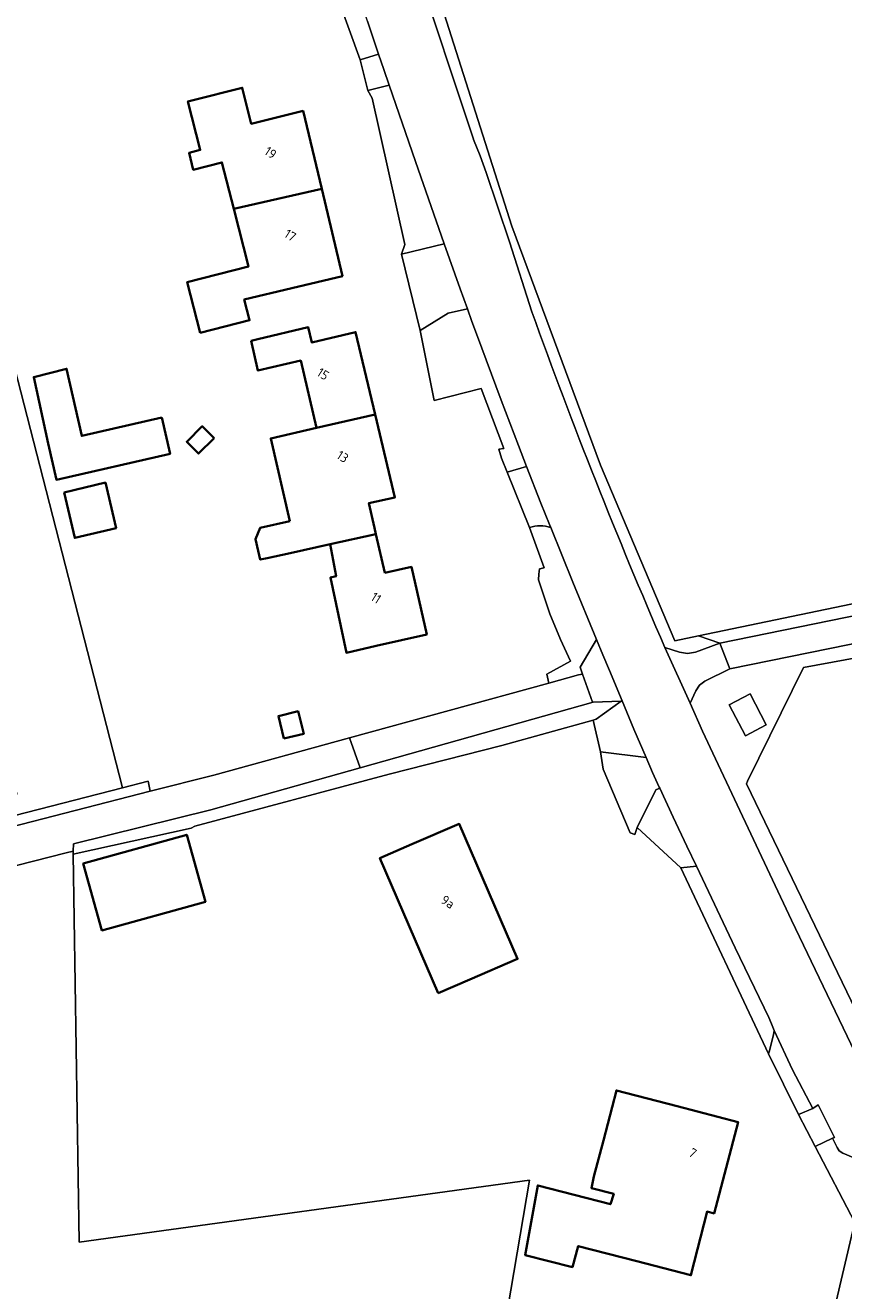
# Model space of a CAD drawing. Extents: x 184422 to 188298, y 343471 to 350189.
# Tile 190 of 256: x 185668 to 185747, y 347792 to 347914. Entities that reach past the tile are written whole.
import ezdxf
from ezdxf.enums import TextEntityAlignment as Align

# ---------------------------------------------------------------- set-up
doc = ezdxf.new("R2010")
doc.units = 0
for name, color, linetype, lineweight in [('B-WA-GR-BOUWLAND-GV', 252, 'Continuous', 13), ('B-WA-GR-GRAS-GV', 252, 'Continuous', 13), ('B-WA-GR-HOUTWAL-GV', 252, 'Continuous', 13), ('B-WA-OG-TERREIN_ERF-GV', 252, 'Continuous', 18), ('B-WA-OG-WEG-GV', 252, 'Continuous', 18), ('B-WA-VH-ONVERHARD-GV', 252, 'Continuous', 18), ('B-WA-VH-VERHARDING_ASFALT-GV', 252, 'Continuous', 18), ('B-WA-VH-VERHARDING_HALFVERHARDING_GRIND-GV', 252, 'Continuous', 18), ('B-WA-VH-VERHARDING_OPEN-GV', 252, 'Continuous', 18), ('B-WE-OG-BEBOUWING-GV', 250, 'Continuous', 35), ('B-WE-OG-BEBOUWING-T18', 10, 'Continuous', 18)]:
    doc.layers.add(name, color=color, linetype=linetype, lineweight=lineweight)
doc.styles.add('NLCS-ISO-M500-T18', font='NLCS-ISO.ttf', dxfattribs={"height": 0.9})

msp = doc.modelspace()

# ---------------------------------------------------------------- linework, layer by layer
at = {"layer": 'B-WA-GR-BOUWLAND-GV', "flags": 128}
for points in [[(185926.447, 347852.885), (185924.972, 347854.377), (185922.727, 347856.442), (185921.137, 347857.524), (185916.58, 347859.294), (185902.567, 347862.703), (185891.438, 347865.277), (185876.86, 347868.243), (185869.126, 347869.414), (185848.092, 347869.414), (185824.808, 347867.165), (185791.744, 347861.085), (185743.212, 347852.161), (185737.776, 347841.169), (185737.675, 347840.933), (185752.221, 347810.788), (185752.36, 347810.535), (185755.748, 347804.384), (185762.499, 347790.568), (185773.287, 347771.072), (185803.807, 347723.724)], [(185926.447, 347852.885), (185924.972, 347854.377), (185922.727, 347856.442), (185921.137, 347857.524), (185916.58, 347859.294), (185902.567, 347862.703), (185891.438, 347865.277), (185876.86, 347868.243), (185869.126, 347869.414), (185848.092, 347869.414), (185824.808, 347867.165), (185791.744, 347861.085), (185743.212, 347852.161), (185737.776, 347841.169), (185737.675, 347840.933), (185752.221, 347810.788), (185752.36, 347810.535), (185755.748, 347804.384), (185762.499, 347790.568), (185773.287, 347771.072), (185803.807, 347723.724)], [(185926.447, 347852.885), (185924.972, 347854.377), (185922.727, 347856.442), (185921.137, 347857.524), (185916.58, 347859.294), (185902.567, 347862.703), (185891.438, 347865.277), (185876.86, 347868.243), (185869.126, 347869.414), (185848.092, 347869.414), (185824.808, 347867.165), (185791.744, 347861.085), (185743.212, 347852.161), (185737.776, 347841.169), (185737.675, 347840.933), (185752.221, 347810.788), (185752.36, 347810.535), (185755.748, 347804.384), (185762.499, 347790.568), (185773.287, 347771.072), (185803.807, 347723.724)], [(185796.722, 347714.751), (185777.473, 347744.375), (185761.572, 347769.844), (185750.927, 347791.664), (185747.964, 347797.738), (185733.183, 347734.741), (185732.867, 347733.4), (185732.766, 347732.72), (185711.669, 347733.4), (185704.443, 347733.4), (185709.5, 347761.764), (185709.809, 347761.985), (185716.705, 347802.617), (185673.167, 347796.603), (185672.578, 347834.13), (185672.591, 347834.414), (185671.921, 347834.243), (185618.317, 347820.58), (185575.512, 347809.505)], [(185796.722, 347714.751), (185777.473, 347744.375), (185761.572, 347769.844), (185750.927, 347791.664), (185747.964, 347797.738), (185733.183, 347734.741), (185732.867, 347733.4), (185732.766, 347732.72), (185711.669, 347733.4), (185704.443, 347733.4), (185709.5, 347761.764), (185709.809, 347761.985), (185716.705, 347802.617), (185673.167, 347796.603), (185672.578, 347834.13), (185672.591, 347834.414), (185671.921, 347834.243), (185618.317, 347820.58), (185575.512, 347809.505)], [(185796.722, 347714.751), (185777.473, 347744.375), (185761.572, 347769.844), (185750.927, 347791.664), (185747.964, 347797.738), (185733.183, 347734.741), (185732.867, 347733.4), (185732.766, 347732.72), (185711.669, 347733.4), (185704.443, 347733.4), (185709.5, 347761.764), (185709.809, 347761.985), (185716.705, 347802.617), (185673.167, 347796.603), (185672.578, 347834.13), (185672.591, 347834.414), (185671.921, 347834.243), (185618.317, 347820.58), (185575.512, 347809.505)]]:
    msp.add_lwpolyline(points, dxfattribs=at)
at = {"layer": 'B-WA-GR-GRAS-GV', "flags": 128}
msp.add_lwpolyline([(185706.583, 347921.245), (185714.988, 347894.829), (185723.585, 347871.709), (185730.766, 347854.752), (185733.054, 347855.227), (185757.709, 347860.34), (185776.884, 347863.516), (185780.281, 347864.02), (185788.884, 347865.714), (185790.954, 347866.416), (185792.095, 347866.803), (185792.286, 347866.874), (185792.672, 347867.274), (185795.458, 347869.681), (185796.378, 347870.907), (185796.476, 347871.003), (185797.958, 347873.861), (185798.17, 347877.248), (185797.641, 347881.163), (185771.711, 347948.474)], dxfattribs=at)
msp.add_lwpolyline([(185706.583, 347921.245), (185714.988, 347894.829), (185723.585, 347871.709), (185730.766, 347854.752), (185733.054, 347855.227), (185757.709, 347860.34), (185776.884, 347863.516), (185780.281, 347864.02), (185788.884, 347865.714), (185790.954, 347866.416), (185792.095, 347866.803), (185792.286, 347866.874), (185792.672, 347867.274), (185795.458, 347869.681), (185796.378, 347870.907), (185796.476, 347871.003), (185797.958, 347873.861), (185798.17, 347877.248), (185797.641, 347881.163), (185771.711, 347948.474)], dxfattribs=at)
msp.add_lwpolyline([(185706.583, 347921.245), (185714.988, 347894.829), (185723.585, 347871.709), (185730.766, 347854.752), (185733.054, 347855.227), (185757.709, 347860.34), (185776.884, 347863.516), (185780.281, 347864.02), (185788.884, 347865.714), (185790.954, 347866.416), (185792.095, 347866.803), (185792.286, 347866.874), (185792.672, 347867.274), (185795.458, 347869.681), (185796.378, 347870.907), (185796.476, 347871.003), (185797.958, 347873.861), (185798.17, 347877.248), (185797.641, 347881.163), (185771.711, 347948.474)], dxfattribs=at)
at = {"layer": 'B-WA-GR-HOUTWAL-GV', "flags": 128}
msp.add_lwpolyline([(185648.614, 347834.499), (185648.95, 347833.241), (185650.744, 347833.71), (185677.356, 347840.539), (185663.214, 347895.512), (185650.396, 347968.427), (185641.566, 347968.596), (185646.365, 347929.749), (185667.135, 347839.923), (185653.112, 347835.822), (185631.152, 347925.516), (185627.183, 347923.928), (185636.179, 347886.887), (185636.433, 347885.84), (185632.194, 347884.81), (185635.831, 347880.307), (185643.455, 347853.813)], close=True, dxfattribs=at)
msp.add_lwpolyline([(185648.614, 347834.499), (185648.95, 347833.241), (185650.744, 347833.71), (185677.356, 347840.539), (185663.214, 347895.512), (185650.396, 347968.427), (185641.566, 347968.596), (185646.365, 347929.749), (185667.135, 347839.923), (185653.112, 347835.822), (185631.152, 347925.516), (185627.183, 347923.928), (185636.179, 347886.887), (185636.433, 347885.84), (185632.194, 347884.81), (185635.831, 347880.307), (185643.455, 347853.813)], close=True, dxfattribs=at)
msp.add_lwpolyline([(185648.614, 347834.499), (185648.95, 347833.241), (185650.744, 347833.71), (185677.356, 347840.539), (185663.214, 347895.512), (185650.396, 347968.427), (185641.566, 347968.596), (185646.365, 347929.749), (185667.135, 347839.923), (185653.112, 347835.822), (185631.152, 347925.516), (185627.183, 347923.928), (185636.179, 347886.887), (185636.433, 347885.84), (185632.194, 347884.81), (185635.831, 347880.307), (185643.455, 347853.813)], close=True, dxfattribs=at)
at = {"layer": 'B-WA-OG-TERREIN_ERF-GV', "flags": 128}
for points in [[(185663.214, 347895.512), (185677.356, 347840.539), (185679.849, 347841.179), (185680.046, 347840.197), (185686.173, 347841.769), (185699.312, 347845.371), (185718.567, 347850.649), (185718.398, 347851.529), (185720.676, 347852.771), (185719.693, 347854.859), (185718.672, 347857.341), (185717.562, 347860.63), (185717.623, 347861.201), (185717.679, 347861.718), (185718.115, 347861.792), (185716.7, 347865.694), (185714.55, 347871.056), (185714.009, 347872.404), (185713.757, 347873.264), (185714.218, 347873.349), (185712.041, 347879.121), (185707.479, 347877.991), (185706.141, 347884.751), (185704.343, 347892.131), (185704.649, 347893.065), (185701.488, 347907.217), (185701.07, 347907.95), (185700.319, 347910.919), (185698.09, 347917.15)], [(185663.214, 347895.512), (185677.356, 347840.539), (185679.849, 347841.179), (185680.046, 347840.197), (185686.173, 347841.769), (185699.312, 347845.371), (185718.567, 347850.649), (185718.398, 347851.529), (185720.676, 347852.771), (185719.693, 347854.859), (185718.672, 347857.341), (185717.562, 347860.63), (185717.623, 347861.201), (185717.679, 347861.718), (185718.115, 347861.792), (185716.7, 347865.694), (185714.55, 347871.056), (185714.009, 347872.404), (185713.757, 347873.264), (185714.218, 347873.349), (185712.041, 347879.121), (185707.479, 347877.991), (185706.141, 347884.751), (185704.343, 347892.131), (185704.649, 347893.065), (185701.488, 347907.217), (185701.07, 347907.95), (185700.319, 347910.919), (185698.09, 347917.15)], [(185663.214, 347895.512), (185677.356, 347840.539), (185679.849, 347841.179), (185680.046, 347840.197), (185686.173, 347841.769), (185699.312, 347845.371), (185718.567, 347850.649), (185718.398, 347851.529), (185720.676, 347852.771), (185719.693, 347854.859), (185718.672, 347857.341), (185717.562, 347860.63), (185717.623, 347861.201), (185717.679, 347861.718), (185718.115, 347861.792), (185716.7, 347865.694), (185714.55, 347871.056), (185714.009, 347872.404), (185713.757, 347873.264), (185714.218, 347873.349), (185712.041, 347879.121), (185707.479, 347877.991), (185706.141, 347884.751), (185704.343, 347892.131), (185704.649, 347893.065), (185701.488, 347907.217), (185701.07, 347907.95), (185700.319, 347910.919), (185698.09, 347917.15)], [(185748.149, 347798.527), (185744.329, 347805.871), (185742.729, 347808.946), (185739.824, 347814.817), (185731.34, 347832.803), (185727.108, 347836.704), (185726.895, 347836.02), (185726.432, 347836.178), (185723.833, 347842.322), (185723.578, 347844.01), (185722.847, 347847.063), (185714.025, 347844.616), (185703.146, 347841.856), (185684.355, 347836.82), (185684.002, 347836.629), (185672.578, 347834.13), (185673.167, 347796.603), (185716.705, 347802.617), (185709.809, 347761.985)], [(185748.149, 347798.527), (185744.329, 347805.871), (185742.729, 347808.946), (185739.824, 347814.817), (185731.34, 347832.803), (185727.108, 347836.704), (185726.895, 347836.02), (185726.432, 347836.178), (185723.833, 347842.322), (185723.578, 347844.01), (185722.847, 347847.063), (185714.025, 347844.616), (185703.146, 347841.856), (185684.355, 347836.82), (185684.002, 347836.629), (185672.578, 347834.13), (185673.167, 347796.603), (185716.705, 347802.617), (185709.809, 347761.985)], [(185748.149, 347798.527), (185744.329, 347805.871), (185742.729, 347808.946), (185739.824, 347814.817), (185731.34, 347832.803), (185727.108, 347836.704), (185726.895, 347836.02), (185726.432, 347836.178), (185723.833, 347842.322), (185723.578, 347844.01), (185722.847, 347847.063), (185714.025, 347844.616), (185703.146, 347841.856), (185684.355, 347836.82), (185684.002, 347836.629), (185672.578, 347834.13), (185673.167, 347796.603), (185716.705, 347802.617), (185709.809, 347761.985)], [(185733.183, 347734.741), (185747.964, 347797.738)], [(185733.183, 347734.741), (185747.964, 347797.738)], [(185733.183, 347734.741), (185747.964, 347797.738)]]:
    msp.add_lwpolyline(points, dxfattribs=at)
for points in [[(185696.613, 347898.435), (185698.626, 347890.008), (185693.734, 347888.839), (185689.128, 347887.739), (185689.638, 347885.726), (185684.856, 347884.515), (185683.613, 347889.421), (185689.525, 347890.918), (185688.114, 347896.493), (185686.976, 347900.986), (185684.201, 347900.283), (185683.787, 347901.916), (185684.876, 347902.192), (185683.688, 347906.884), (185684.063, 347906.979), (185688.93, 347908.211), (185689.811, 347904.732), (185694.814, 347905.967)], [(185696.613, 347898.435), (185698.626, 347890.008), (185693.734, 347888.839), (185689.128, 347887.739), (185689.638, 347885.726), (185684.856, 347884.515), (185683.613, 347889.421), (185689.525, 347890.918), (185688.114, 347896.493), (185686.976, 347900.986), (185684.201, 347900.283), (185683.787, 347901.916), (185684.876, 347902.192), (185683.688, 347906.884), (185684.063, 347906.979), (185688.93, 347908.211), (185689.811, 347904.732), (185694.814, 347905.967)], [(185696.613, 347898.435), (185698.626, 347890.008), (185693.734, 347888.839), (185689.128, 347887.739), (185689.638, 347885.726), (185684.856, 347884.515), (185683.613, 347889.421), (185689.525, 347890.918), (185688.114, 347896.493), (185686.976, 347900.986), (185684.201, 347900.283), (185683.787, 347901.916), (185684.876, 347902.192), (185683.688, 347906.884), (185684.063, 347906.979), (185688.93, 347908.211), (185689.811, 347904.732), (185694.814, 347905.967)], [(185690.661, 347865.652), (185693.533, 347866.314), (185691.694, 347874.308), (185696.11, 347875.32), (185694.592, 347881.827), (185690.453, 347880.875), (185689.795, 347883.737), (185690.452, 347883.894), (185695.323, 347885.051), (185695.672, 347883.582), (185699.894, 347884.586), (185701.787, 347876.621), (185703.693, 347868.602), (185701.183, 347868.054), (185701.727, 347865.654), (185701.86, 347865.068), (185702.712, 347861.307), (185705.296, 347861.892), (185706.775, 347855.356), (185701.88, 347854.248), (185699.006, 347853.597), (185697.451, 347860.855), (185698.013, 347860.979), (185697.438, 347864.09), (185693.556, 347863.231), (185691.356, 347862.744), (185690.675, 347862.593), (185690.484, 347863.43), (185690.2, 347864.572)], [(185690.661, 347865.652), (185693.533, 347866.314), (185691.694, 347874.308), (185696.11, 347875.32), (185694.592, 347881.827), (185690.453, 347880.875), (185689.795, 347883.737), (185690.452, 347883.894), (185695.323, 347885.051), (185695.672, 347883.582), (185699.894, 347884.586), (185701.787, 347876.621), (185703.693, 347868.602), (185701.183, 347868.054), (185701.727, 347865.654), (185701.86, 347865.068), (185702.712, 347861.307), (185705.296, 347861.892), (185706.775, 347855.356), (185701.88, 347854.248), (185699.006, 347853.597), (185697.451, 347860.855), (185698.013, 347860.979), (185697.438, 347864.09), (185693.556, 347863.231), (185691.356, 347862.744), (185690.675, 347862.593), (185690.484, 347863.43), (185690.2, 347864.572)], [(185690.661, 347865.652), (185693.533, 347866.314), (185691.694, 347874.308), (185696.11, 347875.32), (185694.592, 347881.827), (185690.453, 347880.875), (185689.795, 347883.737), (185690.452, 347883.894), (185695.323, 347885.051), (185695.672, 347883.582), (185699.894, 347884.586), (185701.787, 347876.621), (185703.693, 347868.602), (185701.183, 347868.054), (185701.727, 347865.654), (185701.86, 347865.068), (185702.712, 347861.307), (185705.296, 347861.892), (185706.775, 347855.356), (185701.88, 347854.248), (185699.006, 347853.597), (185697.451, 347860.855), (185698.013, 347860.979), (185697.438, 347864.09), (185693.556, 347863.231), (185691.356, 347862.744), (185690.675, 347862.593), (185690.484, 347863.43), (185690.2, 347864.572)], [(185673.42, 347874.555), (185681.153, 347876.318), (185681.949, 347872.826), (185670.967, 347870.322), (185670.171, 347873.814), (185668.782, 347880.234), (185671.95, 347881.048)], [(185673.42, 347874.555), (185681.153, 347876.318), (185681.949, 347872.826), (185670.967, 347870.322), (185670.171, 347873.814), (185668.782, 347880.234), (185671.95, 347881.048)], [(185673.42, 347874.555), (185681.153, 347876.318), (185681.949, 347872.826), (185670.967, 347870.322), (185670.171, 347873.814), (185668.782, 347880.234), (185671.95, 347881.048)], [(185675.703, 347870.033), (185676.734, 347865.635), (185672.738, 347864.699), (185671.707, 347869.096)], [(185675.703, 347870.033), (185676.734, 347865.635), (185672.738, 347864.699), (185671.707, 347869.096)], [(185675.703, 347870.033), (185676.734, 347865.635), (185672.738, 347864.699), (185671.707, 347869.096)], [(185736.004, 347848.545), (185737.576, 347845.551), (185739.601, 347846.615), (185738.029, 347849.609)], [(185736.004, 347848.545), (185737.576, 347845.551), (185739.601, 347846.615), (185738.029, 347849.609)], [(185736.004, 347848.545), (185737.576, 347845.551), (185739.601, 347846.615), (185738.029, 347849.609)], [(185702.252, 347833.741), (185705.34, 347835.075), (185709.912, 347837.05), (185715.551, 347823.996), (185710.948, 347822.008), (185707.891, 347820.687)], [(185702.252, 347833.741), (185705.34, 347835.075), (185709.912, 347837.05), (185715.551, 347823.996), (185710.948, 347822.008), (185707.891, 347820.687)], [(185702.252, 347833.741), (185705.34, 347835.075), (185709.912, 347837.05), (185715.551, 347823.996), (185710.948, 347822.008), (185707.891, 347820.687)], [(185685.368, 347829.516), (185675.368, 347826.743), (185673.569, 347833.23), (185683.569, 347836.004)], [(185685.368, 347829.516), (185675.368, 347826.743), (185673.569, 347833.23), (185683.569, 347836.004)], [(185685.368, 347829.516), (185675.368, 347826.743), (185673.569, 347833.23), (185683.569, 347836.004)], [(185720.859, 347794.208), (185716.29, 347795.354), (185717.506, 347802.092), (185724.538, 347800.283), (185724.845, 347801.273), (185722.697, 347801.843), (185722.943, 347802.945), (185723.852, 347806.444), (185725.109, 347811.283), (185730.991, 347809.755), (185736.874, 347808.227), (185734.559, 347799.395), (185733.884, 347799.564), (185732.319, 347793.41), (185727.098, 347794.763), (185721.415, 347796.235)], [(185720.859, 347794.208), (185716.29, 347795.354), (185717.506, 347802.092), (185724.538, 347800.283), (185724.845, 347801.273), (185722.697, 347801.843), (185722.943, 347802.945), (185723.852, 347806.444), (185725.109, 347811.283), (185730.991, 347809.755), (185736.874, 347808.227), (185734.559, 347799.395), (185733.884, 347799.564), (185732.319, 347793.41), (185727.098, 347794.763), (185721.415, 347796.235)], [(185720.859, 347794.208), (185716.29, 347795.354), (185717.506, 347802.092), (185724.538, 347800.283), (185724.845, 347801.273), (185722.697, 347801.843), (185722.943, 347802.945), (185723.852, 347806.444), (185725.109, 347811.283), (185730.991, 347809.755), (185736.874, 347808.227), (185734.559, 347799.395), (185733.884, 347799.564), (185732.319, 347793.41), (185727.098, 347794.763), (185721.415, 347796.235)]]:
    msp.add_lwpolyline(points, close=True, dxfattribs=at)
at = {"layer": 'B-WA-OG-WEG-GV', "flags": 128}
for points in [[(185729.8, 347854.099), (185731.222, 347853.632), (185731.989, 347853.516), (185732.753, 347853.659), (185735.108, 347854.523), (185733.054, 347855.227), (185730.766, 347854.752), (185723.585, 347871.709), (185714.988, 347894.829), (185706.583, 347921.245), (185702.345, 347934.882), (185701.658, 347934.699), (185700.929, 347934.505), (185705.582, 347920.409), (185711.287, 347903.224), (185711.296, 347903.197), (185711.932, 347901.625), (185712.509, 347900.031), (185714.784, 347893.304), (185716.939, 347886.537)], [(185729.8, 347854.099), (185731.222, 347853.632), (185731.989, 347853.516), (185732.753, 347853.659), (185735.108, 347854.523), (185733.054, 347855.227), (185730.766, 347854.752), (185723.585, 347871.709), (185714.988, 347894.829), (185706.583, 347921.245), (185702.345, 347934.882), (185701.658, 347934.699), (185700.929, 347934.505), (185705.582, 347920.409), (185711.287, 347903.224), (185711.296, 347903.197), (185711.932, 347901.625), (185712.509, 347900.031), (185714.784, 347893.304), (185716.939, 347886.537)], [(185729.8, 347854.099), (185731.222, 347853.632), (185731.989, 347853.516), (185732.753, 347853.659), (185735.108, 347854.523), (185733.054, 347855.227), (185730.766, 347854.752), (185723.585, 347871.709), (185714.988, 347894.829), (185706.583, 347921.245), (185702.345, 347934.882), (185701.658, 347934.699), (185700.929, 347934.505), (185705.582, 347920.409), (185711.287, 347903.224), (185711.296, 347903.197), (185711.932, 347901.625), (185712.509, 347900.031), (185714.784, 347893.304), (185716.939, 347886.537)], [(185575.512, 347809.505), (185618.317, 347820.58), (185671.921, 347834.243), (185672.591, 347834.414), (185672.624, 347835.113), (185685.907, 347838.393), (185700.326, 347842.461), (185699.312, 347845.371), (185686.173, 347841.769), (185680.046, 347840.197), (185651.002, 347832.744), (185617.293, 347823.941), (185584.347, 347815.858)], [(185575.512, 347809.505), (185618.317, 347820.58), (185671.921, 347834.243), (185672.591, 347834.414), (185672.624, 347835.113), (185685.907, 347838.393), (185700.326, 347842.461), (185699.312, 347845.371), (185686.173, 347841.769), (185680.046, 347840.197), (185651.002, 347832.744), (185617.293, 347823.941), (185584.347, 347815.858)], [(185575.512, 347809.505), (185618.317, 347820.58), (185671.921, 347834.243), (185672.591, 347834.414), (185672.624, 347835.113), (185685.907, 347838.393), (185700.326, 347842.461), (185699.312, 347845.371), (185686.173, 347841.769), (185680.046, 347840.197), (185651.002, 347832.744), (185617.293, 347823.941), (185584.347, 347815.858)], [(185435.783, 347749.618), (185441.844, 347754.352), (185461.79, 347765.324), (185485.742, 347776.823), (185537.918, 347798.987), (185563.628, 347809.328), (185584.347, 347815.858), (185617.293, 347823.941), (185651.002, 347832.744), (185680.046, 347840.197), (185679.849, 347841.179), (185677.356, 347840.539), (185650.744, 347833.71), (185648.95, 347833.241), (185617.037, 347824.908), (185584.079, 347816.822), (185563.291, 347810.27), (185562.199, 347809.831), (185537.529, 347799.908), (185485.335, 347777.737), (185461.333, 347766.214), (185459.995, 347765.478), (185441.291, 347755.188), (185435.073, 347750.333)], [(185435.783, 347749.618), (185441.844, 347754.352), (185461.79, 347765.324), (185485.742, 347776.823), (185537.918, 347798.987), (185563.628, 347809.328), (185584.347, 347815.858), (185617.293, 347823.941), (185651.002, 347832.744), (185680.046, 347840.197), (185679.849, 347841.179), (185677.356, 347840.539), (185650.744, 347833.71), (185648.95, 347833.241), (185617.037, 347824.908), (185584.079, 347816.822), (185563.291, 347810.27), (185562.199, 347809.831), (185537.529, 347799.908), (185485.335, 347777.737), (185461.333, 347766.214), (185459.995, 347765.478), (185441.291, 347755.188), (185435.073, 347750.333)], [(185435.783, 347749.618), (185441.844, 347754.352), (185461.79, 347765.324), (185485.742, 347776.823), (185537.918, 347798.987), (185563.628, 347809.328), (185584.347, 347815.858), (185617.293, 347823.941), (185651.002, 347832.744), (185680.046, 347840.197), (185679.849, 347841.179), (185677.356, 347840.539), (185650.744, 347833.71), (185648.95, 347833.241), (185617.037, 347824.908), (185584.079, 347816.822), (185563.291, 347810.27), (185562.199, 347809.831), (185537.529, 347799.908), (185485.335, 347777.737), (185461.333, 347766.214), (185459.995, 347765.478), (185441.291, 347755.188), (185435.073, 347750.333)]]:
    msp.add_lwpolyline(points, dxfattribs=at)
at = {"layer": 'B-WA-OG-WEG-GV'}
msp.add_lwpolyline([(185716.939, 347886.537, 0.0161831), (185729.8, 347854.099)], format="xyb", dxfattribs=at)
msp.add_lwpolyline([(185716.939, 347886.537, 0.0161831), (185729.8, 347854.099)], format="xyb", dxfattribs=at)
msp.add_lwpolyline([(185716.939, 347886.537, 0.0161831), (185729.8, 347854.099)], format="xyb", dxfattribs=at)
at = {"layer": 'B-WA-OG-WEG-GV', "flags": 128}
for points in [[(185733.054, 347855.227), (185735.108, 347854.523), (185768.709, 347861.383), (185781.793, 347863.353), (185791.024, 347864.98), (185790.954, 347866.416), (185788.884, 347865.714), (185780.281, 347864.02), (185776.884, 347863.516), (185757.709, 347860.34)], [(185733.054, 347855.227), (185735.108, 347854.523), (185768.709, 347861.383), (185781.793, 347863.353), (185791.024, 347864.98), (185790.954, 347866.416), (185788.884, 347865.714), (185780.281, 347864.02), (185776.884, 347863.516), (185757.709, 347860.34)], [(185733.054, 347855.227), (185735.108, 347854.523), (185768.709, 347861.383), (185781.793, 347863.353), (185791.024, 347864.98), (185790.954, 347866.416), (185788.884, 347865.714), (185780.281, 347864.02), (185776.884, 347863.516), (185757.709, 347860.34)], [(185751.79, 347808.46), (185752.054, 347809.418), (185752.36, 347810.535), (185752.221, 347810.788), (185737.675, 347840.933), (185737.776, 347841.169), (185743.212, 347852.161), (185791.744, 347861.085), (185791.4, 347862.651), (185769.239, 347858.766), (185768.895, 347858.696), (185736.065, 347852.044), (185733.655, 347850.837), (185733.135, 347850.451), (185732.776, 347849.913), (185732.248, 347848.714), (185733.434, 347846.003), (185734.685, 347843.321), (185742.043, 347827.733), (185749.338, 347812.556), (185751.312, 347809.322)], [(185751.79, 347808.46), (185752.054, 347809.418), (185752.36, 347810.535), (185752.221, 347810.788), (185737.675, 347840.933), (185737.776, 347841.169), (185743.212, 347852.161), (185791.744, 347861.085), (185791.4, 347862.651), (185769.239, 347858.766), (185768.895, 347858.696), (185736.065, 347852.044), (185733.655, 347850.837), (185733.135, 347850.451), (185732.776, 347849.913), (185732.248, 347848.714), (185733.434, 347846.003), (185734.685, 347843.321), (185742.043, 347827.733), (185749.338, 347812.556), (185751.312, 347809.322)], [(185751.79, 347808.46), (185752.054, 347809.418), (185752.36, 347810.535), (185752.221, 347810.788), (185737.675, 347840.933), (185737.776, 347841.169), (185743.212, 347852.161), (185791.744, 347861.085), (185791.4, 347862.651), (185769.239, 347858.766), (185768.895, 347858.696), (185736.065, 347852.044), (185733.655, 347850.837), (185733.135, 347850.451), (185732.776, 347849.913), (185732.248, 347848.714), (185733.434, 347846.003), (185734.685, 347843.321), (185742.043, 347827.733), (185749.338, 347812.556), (185751.312, 347809.322)], [(185736.004, 347848.545), (185738.029, 347849.609), (185739.601, 347846.615), (185737.576, 347845.551)], [(185736.004, 347848.545), (185738.029, 347849.609), (185739.601, 347846.615), (185737.576, 347845.551)], [(185736.004, 347848.545), (185738.029, 347849.609), (185739.601, 347846.615), (185737.576, 347845.551)], [(185750.334, 347800.422), (185750.387, 347800.759), (185750.238, 347801.181), (185748.617, 347804.305), (185748.367, 347804.629), (185748, 347804.793), (185746.996, 347805.216), (185746.657, 347805.434), (185746.445, 347805.759), (185745.994, 347806.673), (185744.329, 347805.871), (185748.149, 347798.527), (185748.345, 347798.549), (185748.869, 347797.151), (185750.483, 347797.653), (185750.197, 347798.239), (185750.067, 347798.602), (185750.037, 347799.065)], [(185750.334, 347800.422), (185750.387, 347800.759), (185750.238, 347801.181), (185748.617, 347804.305), (185748.367, 347804.629), (185748, 347804.793), (185746.996, 347805.216), (185746.657, 347805.434), (185746.445, 347805.759), (185745.994, 347806.673), (185744.329, 347805.871), (185748.149, 347798.527), (185748.345, 347798.549), (185748.869, 347797.151), (185750.483, 347797.653), (185750.197, 347798.239), (185750.067, 347798.602), (185750.037, 347799.065)], [(185750.334, 347800.422), (185750.387, 347800.759), (185750.238, 347801.181), (185748.617, 347804.305), (185748.367, 347804.629), (185748, 347804.793), (185746.996, 347805.216), (185746.657, 347805.434), (185746.445, 347805.759), (185745.994, 347806.673), (185744.329, 347805.871), (185748.149, 347798.527), (185748.345, 347798.549), (185748.869, 347797.151), (185750.483, 347797.653), (185750.197, 347798.239), (185750.067, 347798.602), (185750.037, 347799.065)]]:
    msp.add_lwpolyline(points, close=True, dxfattribs=at)
at = {"layer": 'B-WA-VH-ONVERHARD-GV', "flags": 128}
msp.add_lwpolyline([(185725.586, 347848.916), (185722.874, 347848.823), (185700.326, 347842.461), (185685.907, 347838.393), (185672.624, 347835.113), (185672.591, 347834.414), (185672.578, 347834.13), (185684.002, 347836.629), (185684.355, 347836.82), (185703.146, 347841.856), (185714.025, 347844.616), (185722.847, 347847.063), (185723.154, 347847.184)], close=True, dxfattribs=at)
msp.add_lwpolyline([(185725.586, 347848.916), (185722.874, 347848.823), (185700.326, 347842.461), (185685.907, 347838.393), (185672.624, 347835.113), (185672.591, 347834.414), (185672.578, 347834.13), (185684.002, 347836.629), (185684.355, 347836.82), (185703.146, 347841.856), (185714.025, 347844.616), (185722.847, 347847.063), (185723.154, 347847.184)], close=True, dxfattribs=at)
msp.add_lwpolyline([(185725.586, 347848.916), (185722.874, 347848.823), (185700.326, 347842.461), (185685.907, 347838.393), (185672.624, 347835.113), (185672.591, 347834.414), (185672.578, 347834.13), (185684.002, 347836.629), (185684.355, 347836.82), (185703.146, 347841.856), (185714.025, 347844.616), (185722.847, 347847.063), (185723.154, 347847.184)], close=True, dxfattribs=at)
at = {"layer": 'B-WA-VH-VERHARDING_ASFALT-GV', "flags": 128}
for points in [[(185716.939, 347886.537), (185714.784, 347893.304), (185712.509, 347900.031), (185711.932, 347901.625), (185711.296, 347903.197), (185711.287, 347903.224), (185705.582, 347920.409)], [(185716.939, 347886.537), (185714.784, 347893.304), (185712.509, 347900.031), (185711.932, 347901.625), (185711.296, 347903.197), (185711.287, 347903.224), (185705.582, 347920.409)], [(185716.939, 347886.537), (185714.784, 347893.304), (185712.509, 347900.031), (185711.932, 347901.625), (185711.296, 347903.197), (185711.287, 347903.224), (185705.582, 347920.409)], [(185701.044, 347914.635), (185702.119, 347911.456), (185702.628, 347909.958), (185703.139, 347908.46), (185705.681, 347901.079), (185708.463, 347893.134), (185710.012, 347888.769), (185710.705, 347886.829), (185711.139, 347885.618), (185711.574, 347884.408), (185713.966, 347877.997), (185715.646, 347873.621)], [(185701.044, 347914.635), (185702.119, 347911.456), (185702.628, 347909.958), (185703.139, 347908.46), (185705.681, 347901.079), (185708.463, 347893.134), (185710.012, 347888.769), (185710.705, 347886.829), (185711.139, 347885.618), (185711.574, 347884.408), (185713.966, 347877.997), (185715.646, 347873.621)], [(185701.044, 347914.635), (185702.119, 347911.456), (185702.628, 347909.958), (185703.139, 347908.46), (185705.681, 347901.079), (185708.463, 347893.134), (185710.012, 347888.769), (185710.705, 347886.829), (185711.139, 347885.618), (185711.574, 347884.408), (185713.966, 347877.997), (185715.646, 347873.621)], [(185715.646, 347873.621), (185716.418, 347871.609), (185717.808, 347868.066), (185718.634, 347865.987), (185718.755, 347865.687), (185720.882, 347860.421), (185723.176, 347854.874), (185723.805, 347853.376), (185724.437, 347851.88), (185725.656, 347848.945), (185726.791, 347846.212), (185727.982, 347843.453), (185728.613, 347842.019), (185729.25, 347840.588), (185729.296, 347840.489), (185730.606, 347837.692), (185731.921, 347834.897), (185732.849, 347832.944), (185736.598, 347825.056), (185739.835, 347818.333), (185740.097, 347817.71), (185740.364, 347817.089), (185742.141, 347813.258), (185744.104, 347809.519), (185744.624, 347809.872), (185746.207, 347806.73), (185745.994, 347806.673), (185746.445, 347805.759), (185746.657, 347805.434), (185746.996, 347805.216), (185748, 347804.793)], [(185715.646, 347873.621), (185716.418, 347871.609), (185717.808, 347868.066), (185718.634, 347865.987), (185718.755, 347865.687), (185720.882, 347860.421), (185723.176, 347854.874), (185723.805, 347853.376), (185724.437, 347851.88), (185725.656, 347848.945), (185726.791, 347846.212), (185727.982, 347843.453), (185728.613, 347842.019), (185729.25, 347840.588), (185729.296, 347840.489), (185730.606, 347837.692), (185731.921, 347834.897), (185732.849, 347832.944), (185736.598, 347825.056), (185739.835, 347818.333), (185740.097, 347817.71), (185740.364, 347817.089), (185742.141, 347813.258), (185744.104, 347809.519), (185744.624, 347809.872), (185746.207, 347806.73), (185745.994, 347806.673), (185746.445, 347805.759), (185746.657, 347805.434), (185746.996, 347805.216), (185748, 347804.793)], [(185715.646, 347873.621), (185716.418, 347871.609), (185717.808, 347868.066), (185718.634, 347865.987), (185718.755, 347865.687), (185720.882, 347860.421), (185723.176, 347854.874), (185723.805, 347853.376), (185724.437, 347851.88), (185725.656, 347848.945), (185726.791, 347846.212), (185727.982, 347843.453), (185728.613, 347842.019), (185729.25, 347840.588), (185729.296, 347840.489), (185730.606, 347837.692), (185731.921, 347834.897), (185732.849, 347832.944), (185736.598, 347825.056), (185739.835, 347818.333), (185740.097, 347817.71), (185740.364, 347817.089), (185742.141, 347813.258), (185744.104, 347809.519), (185744.624, 347809.872), (185746.207, 347806.73), (185745.994, 347806.673), (185746.445, 347805.759), (185746.657, 347805.434), (185746.996, 347805.216), (185748, 347804.793)], [(185749.338, 347812.556), (185742.043, 347827.733), (185734.685, 347843.321), (185733.434, 347846.003), (185732.248, 347848.714), (185729.8, 347854.099)], [(185749.338, 347812.556), (185742.043, 347827.733), (185734.685, 347843.321), (185733.434, 347846.003), (185732.248, 347848.714), (185729.8, 347854.099)], [(185749.338, 347812.556), (185742.043, 347827.733), (185734.685, 347843.321), (185733.434, 347846.003), (185732.248, 347848.714), (185729.8, 347854.099)]]:
    msp.add_lwpolyline(points, dxfattribs=at)
at = {"layer": 'B-WA-VH-VERHARDING_ASFALT-GV'}
msp.add_lwpolyline([(185729.8, 347854.099, -0.0161831), (185716.939, 347886.537)], format="xyb", dxfattribs=at)
msp.add_lwpolyline([(185729.8, 347854.099, -0.0161831), (185716.939, 347886.537)], format="xyb", dxfattribs=at)
msp.add_lwpolyline([(185729.8, 347854.099, -0.0161831), (185716.939, 347886.537)], format="xyb", dxfattribs=at)
at = {"layer": 'B-WA-VH-VERHARDING_ASFALT-GV', "flags": 128}
msp.add_lwpolyline([(185724.437, 347851.88), (185723.805, 347853.376), (185723.176, 347854.874), (185721.598, 347852.184), (185721.839, 347851.516), (185722.809, 347848.821), (185722.874, 347848.823), (185725.586, 347848.916), (185725.656, 347848.945)], close=True, dxfattribs=at)
msp.add_lwpolyline([(185724.437, 347851.88), (185723.805, 347853.376), (185723.176, 347854.874), (185721.598, 347852.184), (185721.839, 347851.516), (185722.809, 347848.821), (185722.874, 347848.823), (185725.586, 347848.916), (185725.656, 347848.945)], close=True, dxfattribs=at)
msp.add_lwpolyline([(185724.437, 347851.88), (185723.805, 347853.376), (185723.176, 347854.874), (185721.598, 347852.184), (185721.839, 347851.516), (185722.809, 347848.821), (185722.874, 347848.823), (185725.586, 347848.916), (185725.656, 347848.945)], close=True, dxfattribs=at)
at = {"layer": 'B-WA-VH-VERHARDING_HALFVERHARDING_GRIND-GV', "flags": 128}
for points in [[(185700.319, 347910.919), (185702.119, 347911.456), (185701.044, 347914.635), (185699.976, 347917.815), (185698.171, 347923.241), (185696.288, 347922.783), (185696.271, 347921.864), (185698.09, 347917.15)], [(185700.319, 347910.919), (185702.119, 347911.456), (185701.044, 347914.635), (185699.976, 347917.815), (185698.171, 347923.241), (185696.288, 347922.783), (185696.271, 347921.864), (185698.09, 347917.15)], [(185700.319, 347910.919), (185702.119, 347911.456), (185701.044, 347914.635), (185699.976, 347917.815), (185698.171, 347923.241), (185696.288, 347922.783), (185696.271, 347921.864), (185698.09, 347917.15)], [(185704.343, 347892.131), (185708.463, 347893.134), (185705.681, 347901.079), (185703.139, 347908.46), (185701.07, 347907.95), (185701.488, 347907.217), (185704.649, 347893.065)], [(185704.343, 347892.131), (185708.463, 347893.134), (185705.681, 347901.079), (185703.139, 347908.46), (185701.07, 347907.95), (185701.488, 347907.217), (185704.649, 347893.065)], [(185704.343, 347892.131), (185708.463, 347893.134), (185705.681, 347901.079), (185703.139, 347908.46), (185701.07, 347907.95), (185701.488, 347907.217), (185704.649, 347893.065)], [(185715.646, 347873.621), (185713.966, 347877.997), (185711.574, 347884.408), (185711.139, 347885.618), (185710.705, 347886.829), (185708.848, 347886.416), (185706.141, 347884.751), (185707.479, 347877.991), (185712.041, 347879.121), (185714.218, 347873.349), (185713.757, 347873.264), (185714.009, 347872.404), (185714.55, 347871.056), (185716.418, 347871.609)], [(185715.646, 347873.621), (185713.966, 347877.997), (185711.574, 347884.408), (185711.139, 347885.618), (185710.705, 347886.829), (185708.848, 347886.416), (185706.141, 347884.751), (185707.479, 347877.991), (185712.041, 347879.121), (185714.218, 347873.349), (185713.757, 347873.264), (185714.009, 347872.404), (185714.55, 347871.056), (185716.418, 347871.609)], [(185715.646, 347873.621), (185713.966, 347877.997), (185711.574, 347884.408), (185711.139, 347885.618), (185710.705, 347886.829), (185708.848, 347886.416), (185706.141, 347884.751), (185707.479, 347877.991), (185712.041, 347879.121), (185714.218, 347873.349), (185713.757, 347873.264), (185714.009, 347872.404), (185714.55, 347871.056), (185716.418, 347871.609)], [(185722.874, 347848.823), (185722.809, 347848.821), (185721.839, 347851.516), (185721.457, 347851.441), (185718.567, 347850.649), (185699.312, 347845.371), (185700.326, 347842.461)], [(185722.874, 347848.823), (185722.809, 347848.821), (185721.839, 347851.516), (185721.457, 347851.441), (185718.567, 347850.649), (185699.312, 347845.371), (185700.326, 347842.461)], [(185722.874, 347848.823), (185722.809, 347848.821), (185721.839, 347851.516), (185721.457, 347851.441), (185718.567, 347850.649), (185699.312, 347845.371), (185700.326, 347842.461)], [(185726.432, 347836.178), (185726.895, 347836.02), (185727.108, 347836.704), (185728.931, 347840.335), (185729.296, 347840.489), (185729.25, 347840.588), (185728.613, 347842.019), (185727.982, 347843.453), (185723.578, 347844.01), (185723.833, 347842.322)], [(185726.432, 347836.178), (185726.895, 347836.02), (185727.108, 347836.704), (185728.931, 347840.335), (185729.296, 347840.489), (185729.25, 347840.588), (185728.613, 347842.019), (185727.982, 347843.453), (185723.578, 347844.01), (185723.833, 347842.322)], [(185726.432, 347836.178), (185726.895, 347836.02), (185727.108, 347836.704), (185728.931, 347840.335), (185729.296, 347840.489), (185729.25, 347840.588), (185728.613, 347842.019), (185727.982, 347843.453), (185723.578, 347844.01), (185723.833, 347842.322)], [(185739.878, 347815.022), (185740.306, 347816.66), (185740.364, 347817.089), (185740.097, 347817.71), (185739.835, 347818.333), (185736.598, 347825.056), (185732.849, 347832.944), (185731.34, 347832.803), (185739.824, 347814.817)], [(185739.878, 347815.022), (185740.306, 347816.66), (185740.364, 347817.089), (185740.097, 347817.71), (185739.835, 347818.333), (185736.598, 347825.056), (185732.849, 347832.944), (185731.34, 347832.803), (185739.824, 347814.817)], [(185739.878, 347815.022), (185740.306, 347816.66), (185740.364, 347817.089), (185740.097, 347817.71), (185739.835, 347818.333), (185736.598, 347825.056), (185732.849, 347832.944), (185731.34, 347832.803), (185739.824, 347814.817)], [(185744.104, 347809.519), (185742.729, 347808.946), (185744.329, 347805.871), (185745.994, 347806.673), (185746.207, 347806.73), (185744.624, 347809.872)], [(185744.104, 347809.519), (185742.729, 347808.946), (185744.329, 347805.871), (185745.994, 347806.673), (185746.207, 347806.73), (185744.624, 347809.872)], [(185744.104, 347809.519), (185742.729, 347808.946), (185744.329, 347805.871), (185745.994, 347806.673), (185746.207, 347806.73), (185744.624, 347809.872)]]:
    msp.add_lwpolyline(points, close=True, dxfattribs=at)
for points in [[(185817.234, 347869.237), (185791.024, 347864.98), (185781.793, 347863.353), (185768.709, 347861.383), (185735.108, 347854.523), (185736.065, 347852.044), (185768.895, 347858.696), (185769.239, 347858.766), (185791.4, 347862.651), (185824.072, 347868.165)], [(185817.234, 347869.237), (185791.024, 347864.98), (185781.793, 347863.353), (185768.709, 347861.383), (185735.108, 347854.523), (185736.065, 347852.044), (185768.895, 347858.696), (185769.239, 347858.766), (185791.4, 347862.651), (185824.072, 347868.165)], [(185817.234, 347869.237), (185791.024, 347864.98), (185781.793, 347863.353), (185768.709, 347861.383), (185735.108, 347854.523), (185736.065, 347852.044), (185768.895, 347858.696), (185769.239, 347858.766), (185791.4, 347862.651), (185824.072, 347868.165)], [(185716.7, 347865.694), (185718.115, 347861.792), (185717.679, 347861.718), (185717.623, 347861.201), (185717.562, 347860.63), (185718.672, 347857.341), (185719.693, 347854.859), (185720.676, 347852.771), (185718.398, 347851.529), (185718.567, 347850.649), (185721.457, 347851.441), (185721.839, 347851.516), (185721.598, 347852.184), (185723.176, 347854.874), (185720.882, 347860.421), (185718.755, 347865.687)], [(185716.7, 347865.694), (185718.115, 347861.792), (185717.679, 347861.718), (185717.623, 347861.201), (185717.562, 347860.63), (185718.672, 347857.341), (185719.693, 347854.859), (185720.676, 347852.771), (185718.398, 347851.529), (185718.567, 347850.649), (185721.457, 347851.441), (185721.839, 347851.516), (185721.598, 347852.184), (185723.176, 347854.874), (185720.882, 347860.421), (185718.755, 347865.687)], [(185716.7, 347865.694), (185718.115, 347861.792), (185717.679, 347861.718), (185717.623, 347861.201), (185717.562, 347860.63), (185718.672, 347857.341), (185719.693, 347854.859), (185720.676, 347852.771), (185718.398, 347851.529), (185718.567, 347850.649), (185721.457, 347851.441), (185721.839, 347851.516), (185721.598, 347852.184), (185723.176, 347854.874), (185720.882, 347860.421), (185718.755, 347865.687)]]:
    msp.add_lwpolyline(points, dxfattribs=at)
at = {"layer": 'B-WA-VH-VERHARDING_HALFVERHARDING_GRIND-GV'}
msp.add_lwpolyline([(185718.755, 347865.687, 0.176636), (185716.7, 347865.694)], format="xyb", dxfattribs=at)
msp.add_lwpolyline([(185718.755, 347865.687, 0.176636), (185716.7, 347865.694)], format="xyb", dxfattribs=at)
msp.add_lwpolyline([(185718.755, 347865.687, 0.176636), (185716.7, 347865.694)], format="xyb", dxfattribs=at)
at = {"layer": 'B-WA-VH-VERHARDING_OPEN-GV', "flags": 128}
for points in [[(185703.139, 347908.46), (185702.628, 347909.958), (185702.119, 347911.456), (185700.319, 347910.919), (185701.07, 347907.95)], [(185703.139, 347908.46), (185702.628, 347909.958), (185702.119, 347911.456), (185700.319, 347910.919), (185701.07, 347907.95)], [(185703.139, 347908.46), (185702.628, 347909.958), (185702.119, 347911.456), (185700.319, 347910.919), (185701.07, 347907.95)], [(185710.705, 347886.829), (185710.012, 347888.769), (185708.463, 347893.134), (185704.343, 347892.131), (185706.141, 347884.751), (185708.848, 347886.416)], [(185710.705, 347886.829), (185710.012, 347888.769), (185708.463, 347893.134), (185704.343, 347892.131), (185706.141, 347884.751), (185708.848, 347886.416)], [(185710.705, 347886.829), (185710.012, 347888.769), (185708.463, 347893.134), (185704.343, 347892.131), (185706.141, 347884.751), (185708.848, 347886.416)], [(185733.655, 347850.837), (185736.065, 347852.044), (185735.108, 347854.523), (185732.753, 347853.659), (185731.989, 347853.516), (185731.222, 347853.632), (185729.8, 347854.099), (185732.248, 347848.714), (185732.776, 347849.913), (185733.135, 347850.451)], [(185733.655, 347850.837), (185736.065, 347852.044), (185735.108, 347854.523), (185732.753, 347853.659), (185731.989, 347853.516), (185731.222, 347853.632), (185729.8, 347854.099), (185732.248, 347848.714), (185732.776, 347849.913), (185733.135, 347850.451)], [(185733.655, 347850.837), (185736.065, 347852.044), (185735.108, 347854.523), (185732.753, 347853.659), (185731.989, 347853.516), (185731.222, 347853.632), (185729.8, 347854.099), (185732.248, 347848.714), (185732.776, 347849.913), (185733.135, 347850.451)], [(185723.578, 347844.01), (185727.982, 347843.453), (185726.791, 347846.212), (185725.656, 347848.945), (185725.586, 347848.916), (185723.154, 347847.184), (185722.847, 347847.063)], [(185723.578, 347844.01), (185727.982, 347843.453), (185726.791, 347846.212), (185725.656, 347848.945), (185725.586, 347848.916), (185723.154, 347847.184), (185722.847, 347847.063)], [(185723.578, 347844.01), (185727.982, 347843.453), (185726.791, 347846.212), (185725.656, 347848.945), (185725.586, 347848.916), (185723.154, 347847.184), (185722.847, 347847.063)], [(185731.921, 347834.897), (185730.606, 347837.692), (185729.296, 347840.489), (185728.931, 347840.335), (185727.108, 347836.704), (185731.34, 347832.803), (185732.849, 347832.944)], [(185731.921, 347834.897), (185730.606, 347837.692), (185729.296, 347840.489), (185728.931, 347840.335), (185727.108, 347836.704), (185731.34, 347832.803), (185732.849, 347832.944)], [(185731.921, 347834.897), (185730.606, 347837.692), (185729.296, 347840.489), (185728.931, 347840.335), (185727.108, 347836.704), (185731.34, 347832.803), (185732.849, 347832.944)], [(185740.364, 347817.089), (185740.306, 347816.66), (185739.878, 347815.022), (185739.824, 347814.817), (185742.729, 347808.946), (185744.104, 347809.519), (185742.141, 347813.258)], [(185740.364, 347817.089), (185740.306, 347816.66), (185739.878, 347815.022), (185739.824, 347814.817), (185742.729, 347808.946), (185744.104, 347809.519), (185742.141, 347813.258)], [(185740.364, 347817.089), (185740.306, 347816.66), (185739.878, 347815.022), (185739.824, 347814.817), (185742.729, 347808.946), (185744.104, 347809.519), (185742.141, 347813.258)]]:
    msp.add_lwpolyline(points, close=True, dxfattribs=at)
msp.add_lwpolyline([(185718.755, 347865.687), (185718.634, 347865.987), (185717.808, 347868.066), (185716.418, 347871.609), (185714.55, 347871.056), (185716.7, 347865.694)], dxfattribs=at)
msp.add_lwpolyline([(185718.755, 347865.687), (185718.634, 347865.987), (185717.808, 347868.066), (185716.418, 347871.609), (185714.55, 347871.056), (185716.7, 347865.694)], dxfattribs=at)
msp.add_lwpolyline([(185718.755, 347865.687), (185718.634, 347865.987), (185717.808, 347868.066), (185716.418, 347871.609), (185714.55, 347871.056), (185716.7, 347865.694)], dxfattribs=at)
at = {"layer": 'B-WA-VH-VERHARDING_OPEN-GV'}
msp.add_lwpolyline([(185716.7, 347865.694, -0.176636), (185718.755, 347865.687)], format="xyb", dxfattribs=at)
msp.add_lwpolyline([(185716.7, 347865.694, -0.176636), (185718.755, 347865.687)], format="xyb", dxfattribs=at)
msp.add_lwpolyline([(185716.7, 347865.694, -0.176636), (185718.755, 347865.687)], format="xyb", dxfattribs=at)
at = {"layer": 'B-WE-OG-BEBOUWING-GV', "flags": 128}
for points in [[(185696.613, 347898.435), (185694.814, 347905.967), (185689.811, 347904.732), (185688.93, 347908.211), (185684.063, 347906.979), (185683.688, 347906.884), (185684.876, 347902.192), (185683.787, 347901.916), (185684.201, 347900.283), (185686.976, 347900.986), (185688.114, 347896.493)], [(185696.613, 347898.435), (185694.814, 347905.967), (185689.811, 347904.732), (185688.93, 347908.211), (185684.063, 347906.979), (185683.688, 347906.884), (185684.876, 347902.192), (185683.787, 347901.916), (185684.201, 347900.283), (185686.976, 347900.986), (185688.114, 347896.493)], [(185696.613, 347898.435), (185694.814, 347905.967), (185689.811, 347904.732), (185688.93, 347908.211), (185684.063, 347906.979), (185683.688, 347906.884), (185684.876, 347902.192), (185683.787, 347901.916), (185684.201, 347900.283), (185686.976, 347900.986), (185688.114, 347896.493)], [(185684.856, 347884.515), (185689.638, 347885.726), (185689.128, 347887.739), (185693.734, 347888.839), (185698.626, 347890.008), (185696.613, 347898.435), (185688.114, 347896.493), (185689.525, 347890.918), (185683.613, 347889.421)], [(185684.856, 347884.515), (185689.638, 347885.726), (185689.128, 347887.739), (185693.734, 347888.839), (185698.626, 347890.008), (185696.613, 347898.435), (185688.114, 347896.493), (185689.525, 347890.918), (185683.613, 347889.421)], [(185684.856, 347884.515), (185689.638, 347885.726), (185689.128, 347887.739), (185693.734, 347888.839), (185698.626, 347890.008), (185696.613, 347898.435), (185688.114, 347896.493), (185689.525, 347890.918), (185683.613, 347889.421)], [(185689.795, 347883.737), (185690.453, 347880.875), (185694.592, 347881.827), (185696.11, 347875.32), (185701.787, 347876.621), (185699.894, 347884.586), (185695.672, 347883.582), (185695.323, 347885.051), (185690.452, 347883.894)], [(185689.795, 347883.737), (185690.453, 347880.875), (185694.592, 347881.827), (185696.11, 347875.32), (185701.787, 347876.621), (185699.894, 347884.586), (185695.672, 347883.582), (185695.323, 347885.051), (185690.452, 347883.894)], [(185689.795, 347883.737), (185690.453, 347880.875), (185694.592, 347881.827), (185696.11, 347875.32), (185701.787, 347876.621), (185699.894, 347884.586), (185695.672, 347883.582), (185695.323, 347885.051), (185690.452, 347883.894)], [(185681.153, 347876.318), (185673.42, 347874.555), (185671.95, 347881.048), (185668.782, 347880.234), (185670.171, 347873.814), (185670.967, 347870.322), (185681.949, 347872.826)], [(185681.153, 347876.318), (185673.42, 347874.555), (185671.95, 347881.048), (185668.782, 347880.234), (185670.171, 347873.814), (185670.967, 347870.322), (185681.949, 347872.826)], [(185681.153, 347876.318), (185673.42, 347874.555), (185671.95, 347881.048), (185668.782, 347880.234), (185670.171, 347873.814), (185670.967, 347870.322), (185681.949, 347872.826)], [(185693.533, 347866.314), (185690.661, 347865.652), (185690.2, 347864.572), (185690.484, 347863.43), (185690.675, 347862.593), (185691.356, 347862.744), (185693.556, 347863.231), (185697.438, 347864.09), (185701.86, 347865.068), (185701.727, 347865.654), (185701.183, 347868.054), (185703.693, 347868.602), (185701.787, 347876.621), (185696.11, 347875.32), (185691.694, 347874.308)], [(185693.533, 347866.314), (185690.661, 347865.652), (185690.2, 347864.572), (185690.484, 347863.43), (185690.675, 347862.593), (185691.356, 347862.744), (185693.556, 347863.231), (185697.438, 347864.09), (185701.86, 347865.068), (185701.727, 347865.654), (185701.183, 347868.054), (185703.693, 347868.602), (185701.787, 347876.621), (185696.11, 347875.32), (185691.694, 347874.308)], [(185693.533, 347866.314), (185690.661, 347865.652), (185690.2, 347864.572), (185690.484, 347863.43), (185690.675, 347862.593), (185691.356, 347862.744), (185693.556, 347863.231), (185697.438, 347864.09), (185701.86, 347865.068), (185701.727, 347865.654), (185701.183, 347868.054), (185703.693, 347868.602), (185701.787, 347876.621), (185696.11, 347875.32), (185691.694, 347874.308)], [(185686.204, 347874.336), (185685.073, 347875.481), (185683.564, 347873.989), (185684.695, 347872.845)], [(185686.204, 347874.336), (185685.073, 347875.481), (185683.564, 347873.989), (185684.695, 347872.845)], [(185686.204, 347874.336), (185685.073, 347875.481), (185683.564, 347873.989), (185684.695, 347872.845)], [(185671.707, 347869.096), (185672.738, 347864.699), (185676.734, 347865.635), (185675.703, 347870.033)], [(185671.707, 347869.096), (185672.738, 347864.699), (185676.734, 347865.635), (185675.703, 347870.033)], [(185671.707, 347869.096), (185672.738, 347864.699), (185676.734, 347865.635), (185675.703, 347870.033)], [(185702.712, 347861.307), (185701.86, 347865.068), (185697.438, 347864.09), (185698.013, 347860.979), (185697.451, 347860.855), (185699.006, 347853.597), (185701.88, 347854.248), (185706.775, 347855.356), (185705.296, 347861.892)], [(185702.712, 347861.307), (185701.86, 347865.068), (185697.438, 347864.09), (185698.013, 347860.979), (185697.451, 347860.855), (185699.006, 347853.597), (185701.88, 347854.248), (185706.775, 347855.356), (185705.296, 347861.892)], [(185702.712, 347861.307), (185701.86, 347865.068), (185697.438, 347864.09), (185698.013, 347860.979), (185697.451, 347860.855), (185699.006, 347853.597), (185701.88, 347854.248), (185706.775, 347855.356), (185705.296, 347861.892)], [(185692.964, 347845.29), (185694.876, 347845.764), (185694.337, 347847.937), (185692.424, 347847.463)], [(185692.964, 347845.29), (185694.876, 347845.764), (185694.337, 347847.937), (185692.424, 347847.463)], [(185692.964, 347845.29), (185694.876, 347845.764), (185694.337, 347847.937), (185692.424, 347847.463)], [(185707.891, 347820.687), (185710.948, 347822.008), (185715.551, 347823.996), (185709.912, 347837.05), (185705.34, 347835.075), (185702.252, 347833.741)], [(185707.891, 347820.687), (185710.948, 347822.008), (185715.551, 347823.996), (185709.912, 347837.05), (185705.34, 347835.075), (185702.252, 347833.741)], [(185707.891, 347820.687), (185710.948, 347822.008), (185715.551, 347823.996), (185709.912, 347837.05), (185705.34, 347835.075), (185702.252, 347833.741)], [(185673.569, 347833.23), (185675.368, 347826.743), (185685.368, 347829.516), (185683.569, 347836.004)], [(185673.569, 347833.23), (185675.368, 347826.743), (185685.368, 347829.516), (185683.569, 347836.004)], [(185673.569, 347833.23), (185675.368, 347826.743), (185685.368, 347829.516), (185683.569, 347836.004)], [(185727.098, 347794.763), (185732.319, 347793.41), (185733.884, 347799.564), (185734.559, 347799.395), (185736.874, 347808.227), (185730.991, 347809.755), (185725.109, 347811.283), (185723.852, 347806.444), (185722.943, 347802.945), (185722.697, 347801.843), (185724.845, 347801.273), (185724.538, 347800.283), (185717.506, 347802.092), (185716.29, 347795.354), (185720.859, 347794.208), (185721.415, 347796.235)], [(185727.098, 347794.763), (185732.319, 347793.41), (185733.884, 347799.564), (185734.559, 347799.395), (185736.874, 347808.227), (185730.991, 347809.755), (185725.109, 347811.283), (185723.852, 347806.444), (185722.943, 347802.945), (185722.697, 347801.843), (185724.845, 347801.273), (185724.538, 347800.283), (185717.506, 347802.092), (185716.29, 347795.354), (185720.859, 347794.208), (185721.415, 347796.235)], [(185727.098, 347794.763), (185732.319, 347793.41), (185733.884, 347799.564), (185734.559, 347799.395), (185736.874, 347808.227), (185730.991, 347809.755), (185725.109, 347811.283), (185723.852, 347806.444), (185722.943, 347802.945), (185722.697, 347801.843), (185724.845, 347801.273), (185724.538, 347800.283), (185717.506, 347802.092), (185716.29, 347795.354), (185720.859, 347794.208), (185721.415, 347796.235)]]:
    msp.add_lwpolyline(points, close=True, dxfattribs=at)

# ---------------------------------------------------------------- texts
at = {"layer": 'B-WE-OG-BEBOUWING-T18', "style": 'NLCS-ISO-M500-T18'}
for s, p in [('19', (185691.667, 347901.926)), ('19', (185691.667, 347901.926)), ('19', (185691.667, 347901.926)), ('17', (185693.573, 347893.946)), ('17', (185693.573, 347893.946)), ('17', (185693.573, 347893.946)), ('15', (185696.743, 347880.543)), ('15', (185696.743, 347880.543)), ('15', (185696.743, 347880.543)), ('13', (185698.643, 347872.55)), ('13', (185698.643, 347872.55)), ('13', (185698.643, 347872.55)), ('11', (185701.873, 347858.895)), ('11', (185701.873, 347858.895)), ('11', (185701.873, 347858.895)), ('9a', (185708.813, 347829.507)), ('9a', (185708.813, 347829.507)), ('9a', (185708.813, 347829.507)), ('7', (185732.49, 347805.233)), ('7', (185732.49, 347805.233)), ('7', (185732.49, 347805.233))]:
    msp.add_text(s, height=0.9, rotation=327.1, dxfattribs=at).set_placement(p, align=Align.MIDDLE)

doc.saveas('drawing.dxf')
